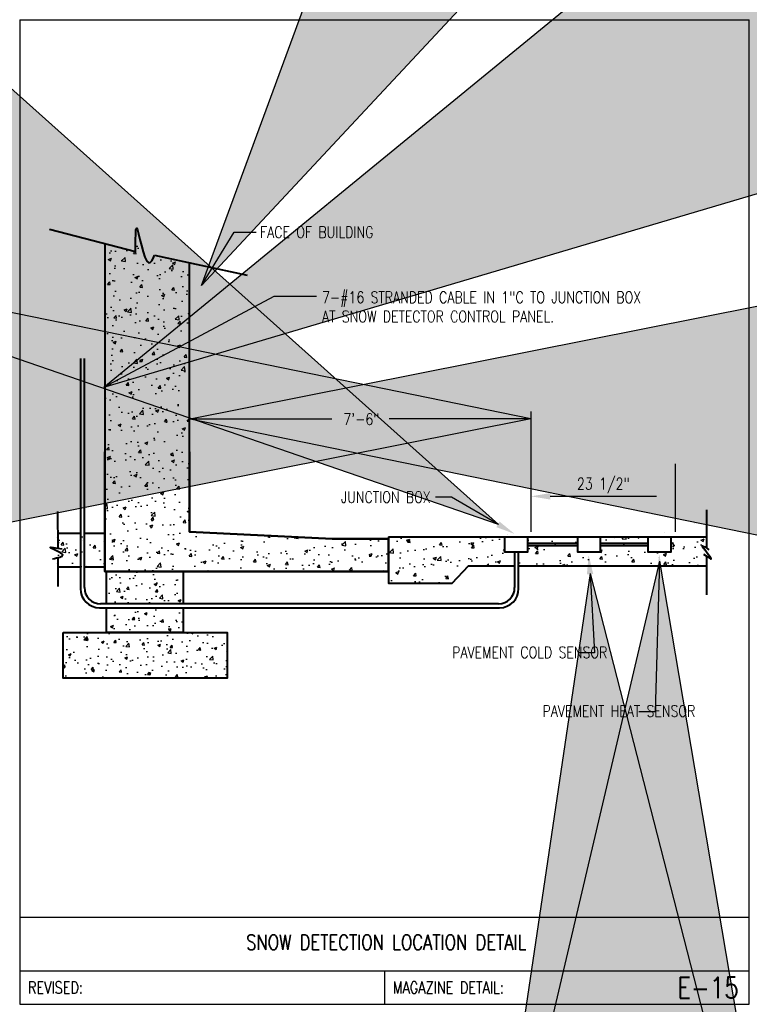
# Model space of a CAD drawing. Header units: inches. Extents: x 0 to 6.81, y 0 to 9.19.
import ezdxf
from ezdxf.enums import TextEntityAlignment as Align

# ---------------------------------------------------------------- set-up
doc = ezdxf.new("R2010")
doc.units = ezdxf.units.IN
doc.header["$MEASUREMENT"] = 0
doc.layers.get('0').update_dxf_attribs({"color": 252})
for name, color, linetype in [('E-ANNO-TEXT', 3, 'Continuous'), ('E-DETL', 2, 'Continuous'), ('E-DETL-FINE', 8, 'Continuous'), ('E-DETL-TEXT', 3, 'Continuous')]:
    doc.layers.add(name, color=color, linetype=linetype)
doc.layers.add('E-DETL-COND', color=4, linetype='Continuous', lineweight=40)
doc.layers.add('E-ELEC-WIRE', color=7, linetype='Continuous', lineweight=25)
doc.styles.add('Arial8', font='arial.ttf', dxfattribs={"height": 0.125})
doc.styles.add('DIM', font='ROMANS.shx', dxfattribs={"width": 0.8})
doc.styles.add('romans', font='romans.shx', dxfattribs={"width": 0.8})
doc.styles.get("Standard").update_dxf_attribs({"font": 'romans.shx', "width": 0.8, "height": 0.125})
doc.dimstyles.new('3-16to1Dim8', dxfattribs={"dimtxt": 12, "dimasz": 0.0625, "dimexe": 0.0625, "dimexo": 0.0625, "dimgap": 0.03125, "dimtad": 1, "dimdec": 4, "dimlfac": 64, "dimzin": 3, "dimdsep": 46, "dimlunit": 4, "dimtxsty": 'Arial8', "dimcen": 0.09375, "dimclrd": 256, "dimclrt": 256, "dimadec": 0, "dimazin": 1, "dimtfac": 1, "dimtdec": 4, "dimtofl": 0, "dimtmove": 0, "dimatfit": 3, "dimfxl": 1, "dimfrac": 1, "dimtolj": 1, "dimtzin": 0, "dimlwd": -1, "dimarcsym": 0})
pattern_1 = [(50, (9.66485, 2.8377), (0.269188, -0.023551), [0.0281475, -0.3096225]), (355, (9.66485, 2.8377), (-0.052073, 0.282298), [0.022518, -0.247698]), (100.4514, (9.68728, 2.83573), (0.2171146, 0.258747), [0.023922, -0.263139]), (46.184, (9.66485, 2.91276), (0.400536, -0.062119), [0.042221, -0.464434]), (96.6356, (9.69823, 2.90758), (0.350779, 0.365586), [0.035883, -0.394708]), (351.184, (9.66485, 2.91276), (0.350779, 0.365587), [0.033777, -0.371547]), (21, (9.70238, 2.894), (0.224019, -0.151103), [0.0281475, -0.3096225]), (326, (9.70238, 2.894), (0.091316, 0.272149), [0.022518, -0.247698]), (71.4514, (9.72105, 2.8814), (0.3153356, 0.121046), [0.023922, -0.263139]), (37.5, (9.66485, 2.8377), (0.0045636, 0.1249351), [0, -0.2446956, 0, -0.251451, 0, -0.2486363]), (7.5, (9.66485, 2.8377), (0.09873, 0.1480227), [0, -0.1433646, 0, -0.239066, 0, -0.0947633]), (327.5, (9.58116, 2.8377), (0.2003436, -0.0084648), [0, -0.093825, 0, -0.292734, 0, -0.3884355]), (317.5, (9.54363, 2.8377), (0.2188698, 0.0375694), [0, -0.1219725, 0, -0.1944054, 0, -0.2758455])]

# ---------------------------------------------------------------- blocks, each defined once
blk = doc.blocks.new('ARROW1')
at = {"ltscale": 3}
blk.add_hatch(color=256, dxfattribs=at).paths.add_polyline_path([(-1.69508, -0.33711), (-1.69508, 0.34689), (0, 0)])
for points in [[(0, 0), (-1.69508, 0.34689)], [(0, 0), (-1.69508, -0.33711)]]:
    blk.add_lwpolyline(points, dxfattribs=at)
at = {"layer": 'E-ELEC-WIRE', "ltscale": 3}
blk.add_lwpolyline([(-1.69508, -0.33711), (-1.69508, 0.34689)], dxfattribs=at)

msp = doc.modelspace()

# ---------------------------------------------------------------- hatches: boundary and pattern name
h = msp.add_hatch()
h.set_pattern_fill('AR-CONC', color=256, scale=0.0417, style=0)
edge = h.paths.add_edge_path()
edge.add_line((0.7957, 7.0984), (0.7957, 4.0372))
edge.add_line((0.7957, 4.0372), (3.4413, 4.0372))
edge.add_line((3.4413, 4.0372), (3.4413, 4.3437))
edge.add_line((3.4413, 4.3437), (2.9172, 4.3437))
edge.add_line((2.9172, 4.3437), (1.5847, 4.4083))
edge.add_line((1.5847, 4.4083), (1.5847, 6.9195))
edge.add_line((1.5847, 6.9195), (1.2587, 6.9891))
edge.add_spline(control_points=[(1.2587, 6.9891), (1.2407, 6.9468), (1.1692, 6.8261), (1.0801, 7.4268), (1.0812, 7.1366), (1.0817, 7.0233)], knot_values=[0, 0, 0, 0, 0.124579, 0.505688, 0.749678, 0.749678, 0.749678, 0.749678], degree=3, periodic=0)
edge.add_line((1.0817, 7.0233), (0.7957, 7.0984))
h = msp.add_hatch()
h.set_pattern_fill('AR-CONC', color=256, scale=0.0417, style=0)
edge = h.paths.add_edge_path()
edge.add_line((0.3569, 4.3978), (0.3569, 4.0775))
edge.add_line((0.7957, 4.3978), (0.3569, 4.3954))
edge.add_line((0.7957, 4.0775), (0.7957, 4.3978))
edge.add_line((0.3569, 4.0775), (0.7957, 4.0775))
h = msp.add_hatch()
h.set_pattern_fill('AR-CONC', color=256, scale=0.0417, style=0)
h.paths.add_polyline_path([(3.4413, 3.9305), (3.4413, 4.3611), (4.5288, 4.3611), (4.5288, 4.2191), (4.6196, 4.2191), (4.6196, 4.091), (4.1898, 4.091), (4.0369, 3.9305)])
h = msp.add_hatch()
h.set_pattern_fill('AR-CONC', color=256, scale=0.0417, style=0)
h.paths.add_polyline_path([(4.6566, 4.091), (6.4099, 4.091), (6.4099, 4.3611), (6.0757, 4.3611), (6.0757, 4.2191), (5.8664, 4.2191), (5.8664, 4.3611), (5.4184, 4.3611), (5.4184, 4.2191), (5.2091, 4.2191), (5.2091, 4.3611), (4.7381, 4.3611), (4.7381, 4.2191), (4.6566, 4.2191)])
edge = h.paths.add_edge_path()
edge.add_line((3.4413, 4.3611), (6.4099, 4.3611))
h = msp.add_hatch()
h.set_pattern_fill('AR-CONC', color=256, scale=0.03753, style=0)
h.set_pattern_definition(pattern_1)
h.paths.add_polyline_path([(1.5245, 3.7369), (0.809, 3.7369), (0.809, 4.0372), (1.5245, 4.0372)])
h = msp.add_hatch()
h.set_pattern_fill('AR-CONC', color=256, scale=0.03753, style=0)
h.set_pattern_definition(pattern_1)
h.paths.add_polyline_path([(0.809, 3.6998), (1.5245, 3.6998), (1.5245, 3.4691), (0.809, 3.4691)])
at = {"layer": 'E-DETL'}
h = msp.add_hatch(dxfattribs=at)
h.set_pattern_fill('AR-CONC', color=256, scale=0.0417, style=0)
h.paths.add_polyline_path([(5.2091, 4.3611), (4.7381, 4.3611), (4.7381, 4.3001), (5.2091, 4.3001)])
at = {"layer": 'E-DETL-FINE'}
h = msp.add_hatch(dxfattribs=at)
h.set_pattern_fill('AR-CONC', color=256, scale=0.036647, style=0)
h.set_pattern_definition([(50, (19.86372, 2.80037), (0.2628563, -0.022997), [0.0274855, -0.30234]), (355, (19.86372, 2.80037), (-0.0508486, 0.275658), [0.0219884, -0.241872]), (100.4514, (19.88562, 2.79845), (0.212008, 0.2526608), [0.023359, -0.2569494]), (46.1842, (19.86372, 2.87367), (0.3911147, -0.060658), [0.041228, -0.45351]), (96.6356, (19.8963, 2.8686), (0.342528, 0.3569876), [0.0350386, -0.385424]), (351.1842, (19.8637, 2.87367), (0.342528, 0.356988), [0.0329825, -0.362808]), (21, (19.90036, 2.85534), (0.2187501, -0.1475488), [0.0274855, -0.30234]), (326, (19.90036, 2.85534), (0.0891684, 0.2657477), [0.0219884, -0.241872]), (71.4514, (19.9186, 2.84305), (0.3079186, 0.1181986), [0.023359, -0.2569494]), (37.5, (19.86372, 2.80037), (0.00445625, 0.1219965), [0, -0.2389402, 0, -0.2455367, 0, -0.2427882]), (7.5, (19.86372, 2.80037), (0.0964078, 0.1445411), [0, -0.1399926, 0, -0.2334431, 0, -0.0925344]), (327.5, (19.78199, 2.80037), (0.19563134, -0.00826574), [0, -0.0916182, 0, -0.2858487, 0, -0.3792992]), (317.5, (19.74535, 2.80037), (0.2137218, 0.0366857), [0, -0.1191036, 0, -0.1898329, 0, -0.2693574])])
h.paths.add_polyline_path([(0.4059, 3.4691), (1.937, 3.4691), (1.937, 3.043), (0.4059, 3.043)])

# ---------------------------------------------------------------- linework, layer by layer
at = {"layer": 'E-ANNO-TEXT'}
for p, q in [((4.7726, 4.4088), (4.7726, 5.5316)), ((4.7726, 4.4088), (4.7726, 5.5316)), ((4.7726, 4.4088), (4.7726, 5.0418)), ((6.1219, 4.4088), (6.1219, 5.0418))]:
    msp.add_line(p, q, dxfattribs=at)
at = {"layer": 'E-ANNO-TEXT', "color": 3, "ltscale": 100}
for p, q in [((4.7726, 4.635), (4.7726, 4.7412)), ((4.9512, 4.7401), (5.9432, 4.7401)), ((6.1219, 4.635), (6.1219, 4.7412))]:
    msp.add_line(p, q, dxfattribs=at)
for points in [[(1.6756, 6.7306), (1.7262, 6.6992), (1.6066, 6.5631)], [(0.7748, 5.7896), (0.8037, 5.7376), (0.633, 5.6769)], [(1.7641, 5.4924), (1.7641, 5.4328), (1.5855, 5.4626)], [(4.5929, 5.4331), (4.5929, 5.4927), (4.7715, 5.4629)], [(4.9512, 4.7699), (4.9512, 4.7103), (4.7726, 4.7401)], [(5.9432, 4.7699), (5.9432, 4.7103), (6.1219, 4.7401)], [(4.4785, 4.5042), (4.4488, 4.4525), (4.6186, 4.3893)], [(5.2935, 4.0109), (5.3528, 4.0154), (5.3098, 4.1913)], [(5.9407, 4.0202), (6.0003, 4.0202), (5.9705, 4.1988)]]:
    msp.add_solid(points, dxfattribs=at)
at = {"layer": 'E-DETL'}
for p, q in [((0, 9.1875), (0, 0)), ((0, 9.1875), (6.8095, 9.1875)), ((6.8095, 0), (6.8095, 9.1875)), ((0, 0.8125), (6.8095, 0.8125)), ((0, 0.3125), (6.8095, 0.3125)), ((3.4048, 0.3125), (3.4048, 0)), ((0, 0), (6.8095, 0))]:
    msp.add_line(p, q, dxfattribs=at)
at = {"layer": 'E-DETL-COND'}
for p, q in [((0.5667, 6.0255), (0.5667, 3.8785)), ((0.6037, 3.8887), (0.6037, 6.0255)), ((0.7957, 4.0372), (0.7957, 5.1553)), ((1.5847, 5.1553), (1.5847, 4.4083)), ((0.3577, 4.255), (0.3558, 4.5993)), ((0.3569, 4.3978), (0.5667, 4.3978)), ((0.6037, 4.3978), (0.7957, 4.3978)), ((0.7957, 4.3978), (0.7957, 4.0775)), ((1.5847, 4.4083), (2.9172, 4.3437)), ((2.9172, 4.3437), (3.4413, 4.3437)), ((3.4413, 4.3437), (3.4413, 4.0372)), ((5.2091, 4.3001), (4.7381, 4.3001)), ((4.7381, 4.281), (5.2091, 4.281)), ((5.8664, 4.3001), (5.4184, 4.3001)), ((5.4184, 4.281), (5.8664, 4.281)), ((0.3597, 3.8984), (0.3582, 4.1642)), ((4.6196, 4.2191), (4.6196, 3.8887)), ((4.6566, 3.8785), (4.6566, 4.2191)), ((0.5667, 4.0775), (0.3587, 4.0775)), ((0.7957, 4.0775), (0.6037, 4.0775)), ((3.4413, 4.0372), (0.7957, 4.0372)), ((0.7453, 3.6998), (4.478, 3.6998)), ((4.4677, 3.7369), (0.7556, 3.7369))]:
    msp.add_line(p, q, dxfattribs=at)
for points in [[(0.2797, 7.2338), (1.0817, 7.0233)], [(0.7957, 7.0984), (0.7957, 4.0372), (3.4413, 4.0372), (3.4413, 4.3437), (2.9172, 4.3437), (1.5847, 4.4083), (1.5847, 6.9195)], [(1.2587, 6.9891), (2.1245, 6.8043)], [(6.4099, 4.6139), (6.4099, 4.2575)], [(3.4413, 4.3611), (6.4099, 4.3611)], [(3.4413, 4.3611), (3.4413, 3.9305), (4.0369, 3.9305), (4.1898, 4.091), (4.6196, 4.091)], [(6.4099, 4.1808), (6.4099, 3.8214)], [(4.6566, 4.091), (6.4099, 4.091)], [(0.809, 3.7369), (0.809, 4.0372), (1.5245, 4.0372), (1.5245, 3.7369)], [(1.5245, 3.6998), (1.5245, 3.4691), (0.809, 3.4691), (0.809, 3.6998)]]:
    msp.add_lwpolyline(points, dxfattribs=at)
for points in [[(4.5288, 4.3611), (4.7381, 4.3611), (4.7381, 4.2191), (4.5288, 4.2191)], [(5.2091, 4.3611), (5.4184, 4.3611), (5.4184, 4.2191), (5.2091, 4.2191)], [(5.8664, 4.3611), (6.0757, 4.3611), (6.0757, 4.2191), (5.8664, 4.2191)], [(0.4059, 3.4691), (1.937, 3.4691), (1.937, 3.043), (0.4059, 3.043)]]:
    msp.add_lwpolyline(points, close=True, dxfattribs=at)
for centre, radius, start, end in [((0.7453, 3.8785), 0.1787, 180, 270), ((0.7556, 3.8887), 0.1519, 180, 270), ((4.4677, 3.8887), 0.1519, 270, 0), ((4.478, 3.8785), 0.1787, 270, 0)]:
    msp.add_arc(centre, radius, start, end, dxfattribs=at)
msp.add_open_spline([(1.0817, 7.0233), (1.0812, 7.1366), (1.0801, 7.4268), (1.1692, 6.8261), (1.2407, 6.9468), (1.2587, 6.9891)], degree=3, knots=[0, 0, 0, 0, 0.2439898, 0.6250987, 0.7496782, 0.7496782, 0.7496782, 0.7496782], dxfattribs=at)
for points in [[(0.3065, 4.1577), (0.4013, 4.1943), (0.2851, 4.2615), (0.3951, 4.2493)], [(6.3827, 4.2017), (6.453, 4.1569), (6.3722, 4.2779), (6.432, 4.2421)]]:
    msp.add_spline(points, degree=3, dxfattribs=at)
at = {"layer": 'E-DETL-FINE'}
for p, q in [((6.2966, 4.4905), (6.2966, 4.4905)), ((0.3467, 4.3579), (0.3467, 4.3579)), ((0.5847, 4.3248), (0.5847, 4.3248)), ((0.5854, 4.3496), (0.5854, 4.3496)), ((4.5559, 4.3794), (4.5559, 4.3794)), ((5.5554, 4.3447), (5.5554, 4.3447)), ((5.7389, 4.3689), (5.7389, 4.3689)), ((6.0165, 4.4054), (6.0165, 4.4054)), ((6.0855, 4.3229), (6.0855, 4.3229)), ((0.2978, 4.2401), (0.2978, 4.2401)), ((0.7803, 4.3165), (0.7803, 4.3165)), ((5.0925, 4.2838), (5.0925, 4.2838)), ((6.3849, 4.2383), (6.3849, 4.2383)), ((0.3922, 4.2126), (0.3922, 4.2126)), ((0.5807, 4.2172), (0.5807, 4.2172)), ((3.4593, 4.2049), (3.4593, 4.2049)), ((4.6315, 4.2231), (4.6315, 4.2231)), ((5.3346, 4.221), (5.3346, 4.221)), ((5.9574, 4.165), (5.9574, 4.165)), ((0.3401, 4.1138), (0.3401, 4.1138)), ((0.6231, 4.0909), (0.6231, 4.0909)), ((3.4504, 3.961), (3.4504, 3.961))]:
    msp.add_line(p, q, dxfattribs=at)

# ---------------------------------------------------------------- texts
at = {"layer": 'E-ANNO-TEXT', "char_height": 0.107198}
for s, insert, width, attachment_point in [('\\A1;FACE OF BUILDING', (2.2435, 7.2583), 2.198537, 1), ('7-#16 STRANDED CABLE IN 1"C TO JUNCTION BOX\\PAT SNOW DETECTOR CONTROL PANEL.', (2.8226, 6.6504), 4.52716, 1), ('\\A1;JUNCTION BOX', (3.8359, 4.6791), 2.067589, 9), ('\\A1;PAVEMENT COLD SENSOR', (5.4846, 3.2299), 1.928225, 9), ('\\A1;PAVEMENT HEAT SENSOR', (6.3057, 2.6825), 2.162496, 9)]:
    msp.add_mtext(s, dxfattribs=dict(at, insert=insert, width=width, attachment_point=attachment_point))
at = {"layer": 'E-ANNO-TEXT', "insert": (3.1895, 5.46), "char_height": 0.1072, "attachment_point": 5}
msp.add_mtext('7\'-6"', dxfattribs=at)
at = {"layer": 'E-ANNO-TEXT', "color": 3, "ltscale": 100, "insert": (5.4472, 4.8396), "char_height": 0.107198, "attachment_point": 5, "style": 'DIM'}
msp.add_mtext('\\A1;23 1/2"', dxfattribs=at)
at = {"layer": 'E-DETL-TEXT', "style": 'romans', "width": 0.8}
msp.add_text('SNOW DETECTION LOCATION DETAIL', height=0.14, dxfattribs=at).set_placement((3.4217, 0.5088), align=Align.CENTER)
for s, p in [('REVISED:', (0.0773, 0.1563)), ('MAGAZINE DETAIL:', (3.482, 0.1563))]:
    msp.add_text(s, height=0.11, dxfattribs=at).set_placement(p, align=Align.MIDDLE_LEFT)
msp.add_text('E-15', height=0.19685, dxfattribs=at).set_placement((6.7114, 0.1563), align=Align.MIDDLE_RIGHT)

# ---------------------------------------------------------------- leaders
at = {"layer": 'E-ANNO-TEXT', "ltscale": 100}
for points in [[(1.6958, 6.7068), (2.0008, 7.2052), (2.2062, 7.2052)], [(0.7857, 5.7584), (2.376, 6.6066), (2.769, 6.6066)], [(1.5898, 5.4632), (2.1178, 5.4632), (2.912, 5.4632)], [(4.77, 5.4632), (4.2421, 5.4632), (3.4479, 5.4632)], [(4.469, 4.4759), (4.0312, 4.7313), (3.8794, 4.7313)], [(5.9725, 4.1347), (5.9319, 2.7293), (5.78, 2.7293)], [(5.3231, 4.0197), (5.3638, 3.2784), (5.2209, 3.2784)]]:
    msp.add_leader(points, dimstyle='3-16to1Dim8', override={"dimscale": 25, "dimasz": 0.5, "dimtad": 0, "dimldrblk": 'ARROW1'}, dxfattribs=at)

doc.saveas('drawing.dxf')
